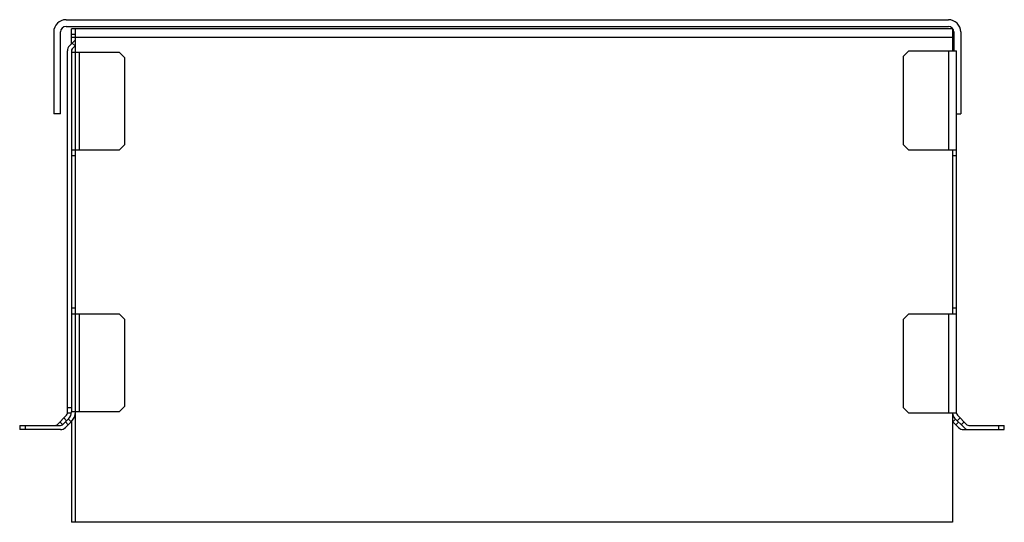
# Model space of a CAD drawing. Header units: millimetres. Extents: x 54 to 416, y 233 to 417.
import ezdxf

# ---------------------------------------------------------------- set-up
doc = ezdxf.new("R2010")
doc.units = ezdxf.units.MM
doc.header["$LTSCALE"] = 42.127245
doc.layers.add('_1', color=7, linetype='CONTINUOUS')

msp = doc.modelspace()

# ---------------------------------------------------------------- linework, layer by layer
at = {"layer": '_1', "color": 7}
for p, q in [((71.06, 416.9), (395.06, 416.9)), ((66.56, 412.4), (66.56, 382.4)), ((69.06, 382.4), (69.06, 412.4)), ((71.06, 414.4), (395.06, 414.4)), ((73.06, 408.06), (73.06, 413.53)), ((396.56, 413.53), (73.06, 413.53)), ((74.56, 232.53), (74.56, 413.53)), ((396.56, 413.53), (396.56, 405.53)), ((397.06, 412.4), (397.06, 405.53)), ((399.56, 412.4), (399.56, 382.4)), ((74.56, 409.56), (72.29, 407.3)), ((74.56, 411.53), (73.06, 411.53)), ((73.06, 410.53), (396.56, 410.53)), ((71.56, 272.53), (71.56, 405.53)), ((73.06, 405.53), (73.06, 273.03)), ((73.06, 405.03), (90.56, 405.03)), ((74.38, 407.26), (73.31, 408.32)), ((73.35, 406.24), (74.56, 407.44)), ((76.06, 369.03), (76.06, 405.03)), ((92.56, 403.03), (90.56, 405.03)), ((380.56, 405.53), (378.56, 403.53)), ((380.56, 405.53), (398.06, 405.53)), ((395.06, 405.53), (395.06, 369.03)), ((397.06, 407.56), (396.56, 408.06)), ((398.06, 272.53), (398.06, 405.53)), ((92.56, 403.03), (92.56, 371.03)), ((378.56, 371.03), (378.56, 403.53)), ((69.06, 382.4), (66.56, 382.4)), ((398.06, 382.4), (399.56, 382.4)), ((90.56, 369.03), (73.06, 369.03)), ((90.56, 369.03), (92.56, 371.03)), ((378.56, 371.03), (380.56, 369.03)), ((398.06, 369.03), (380.56, 369.03)), ((396.56, 369.03), (396.56, 309.03)), ((73.06, 367.03), (74.56, 367.03)), ((396.56, 367.03), (398.06, 367.03)), ((74.56, 311.03), (73.06, 311.03)), ((398.06, 311.03), (396.56, 311.03)), ((73.06, 309.03), (90.56, 309.03)), ((76.06, 273.03), (76.06, 309.03)), ((92.56, 307.03), (90.56, 309.03)), ((380.56, 309.03), (378.56, 307.03)), ((380.56, 309.03), (398.06, 309.03)), ((395.06, 309.03), (395.06, 272.53)), ((92.56, 307.03), (92.56, 275.03)), ((378.56, 274.53), (378.56, 307.03)), ((90.56, 273.03), (92.56, 275.03)), ((67.76, 268.32), (71.26, 271.82)), ((73.06, 274.53), (71.56, 274.53)), ((72.99, 272.53), (71.56, 272.53)), ((90.56, 273.03), (73.06, 273.03)), ((378.56, 274.53), (380.56, 272.53)), ((398.06, 272.53), (380.56, 272.53)), ((396.56, 272.53), (396.56, 232.53)), ((398.35, 271.82), (401.85, 268.32)), ((54.06, 268.03), (54.06, 266.53)), ((54.06, 268.03), (69.06, 268.03)), ((56.06, 268.03), (56.06, 266.53)), ((68.83, 269.38), (69.83, 268.38)), ((69.76, 268.32), (72.06, 270.62)), ((70.24, 270.8), (71.24, 269.8)), ((70.83, 267.26), (73.12, 269.56)), ((71.89, 268.32), (70.83, 269.38)), ((71.89, 270.44), (72.95, 269.38)), ((73.06, 269.49), (73.06, 232.53)), ((396.56, 269.49), (398.79, 267.26)), ((396.67, 269.38), (397.67, 270.38)), ((397.29, 270.76), (400.79, 267.26)), ((397.73, 268.32), (398.73, 269.32)), ((398.31, 269.74), (399.38, 270.8)), ((400.79, 269.38), (399.73, 268.32)), ((402.56, 268.03), (415.56, 268.03)), ((413.56, 266.53), (413.56, 268.03)), ((415.56, 266.53), (415.56, 268.03)), ((69.06, 266.53), (54.06, 266.53)), ((400.56, 266.53), (415.56, 266.53)), ((396.56, 232.53), (73.06, 232.53))]:
    msp.add_line(p, q, dxfattribs=at)
for centre, radius, start, end in [((71.06, 412.4), 4.5, 90, 180), ((395.06, 412.4), 4.5, 0, 90), ((71.06, 412.4), 2, 90, 180), ((395.06, 412.4), 2, 0, 90), ((74.06, 405.53), 2.5, 135, 180), ((74.06, 405.53), 1, 135, 180), ((75.56, 405.03), 2.5, 151.2694, 168.568), ((70.56, 272.53), 1, 315, 360), ((69.65, 273.03), 3.41, 315, 0.0293), ((69.65, 273.03), 4.91, 315, 0.0204), ((399.06, 272.53), 2.5, 180, 225), ((399.06, 272.53), 1, 180, 225), ((67.06, 269.03), 1, 270, 315), ((69.06, 269.03), 1, 270, 315), ((402.56, 269.03), 1, 225, 270), ((69.06, 269.03), 2.5, 270, 315), ((400.56, 269.03), 2.5, 225, 270), ((402.56, 269.03), 2.5, 225, 270)]:
    msp.add_arc(centre, radius, start, end, dxfattribs=at)

doc.saveas('drawing.dxf')
